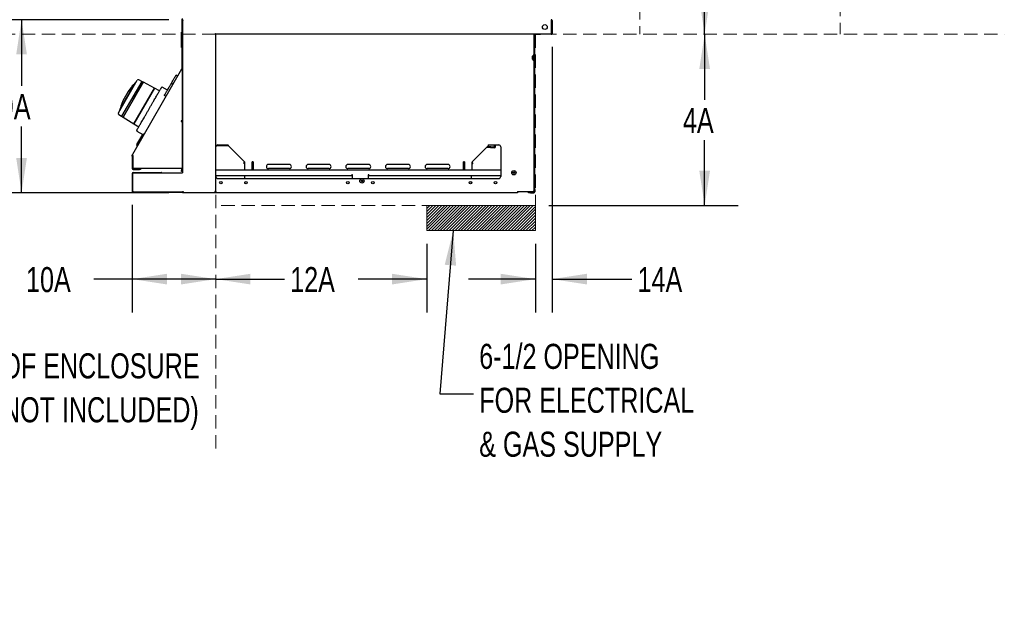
# Model space of a CAD drawing. Header units: inches. Extents: x 31 to 206, y 23 to 145.
# Tile 43 of 65: x 147 to 206, y 23 to 58. Entities that reach past the tile are written whole.
import ezdxf

# ---------------------------------------------------------------- set-up
doc = ezdxf.new("R2010")
doc.units = ezdxf.units.IN
doc.header["$LTSCALE"] = 16
doc.header["$MEASUREMENT"] = 0
doc.linetypes.add('HIDDEN', pattern=[0.075, 0.05, -0.025])
doc.layers.add('FORMAT', color=7, linetype='Continuous')
doc.styles.add('SLDTEXTSTYLE0', font='TXT', dxfattribs={"width": 0.75})
doc.styles.add('SLDTEXTSTYLE1', font='TXT', dxfattribs={"width": 0.572464})
doc.dimstyles.new('SLDDIMSTYLE0', dxfattribs={"dimtxt": 1.5, "dimasz": 2.08, "dimexe": 0, "dimexo": 0.0625, "dimgap": 0.375, "dimtad": 0, "dimtih": 1, "dimtoh": 1, "dimdec": 0, "dimrnd": 1e-09, "dimzin": 12, "dimdsep": 46, "dimlunit": 5, "dimtxsty": 'SLDTEXTSTYLE0', "dimsah": 1, "dimcen": 0.09, "dimadec": 0, "dimazin": 3, "dimtfac": 1, "dimtdec": 0, "dimtmove": 0, "dimatfit": 0, "dimfxl": 1, "dimfrac": 2, "dimtolj": 1, "dimtzin": 12, "dimarcsym": 0})
doc.dimstyles.new('SLDDIMSTYLE1', dxfattribs={"dimtxt": 1.5, "dimasz": 2.08, "dimexe": 0, "dimexo": 0.0625, "dimgap": 0.375, "dimtad": 0, "dimtih": 1, "dimtoh": 1, "dimdec": 0, "dimrnd": 1e-09, "dimzin": 12, "dimdsep": 46, "dimlunit": 5, "dimtxsty": 'SLDTEXTSTYLE0', "dimsah": 1, "dimcen": 0.09, "dimadec": 0, "dimazin": 3, "dimtfac": 1, "dimtdec": 0, "dimtofl": 0, "dimtmove": 0, "dimatfit": 3, "dimfxl": 1, "dimfrac": 2, "dimtolj": 1, "dimtzin": 12, "dimarcsym": 0})
doc.dimstyles.new('SLDDIMSTYLE2', dxfattribs={"dimtxt": 0.18, "dimasz": 2.08, "dimexe": 0, "dimexo": 0.0625, "dimgap": 0, "dimtad": 0, "dimtih": 1, "dimtoh": 1, "dimdec": 0, "dimrnd": 1e-09, "dimzin": 0, "dimdsep": 46, "dimlunit": 5, "dimtxsty": 'Standard', "dimsah": 1, "dimcen": 0.09, "dimadec": 0, "dimazin": 0, "dimtfac": 2.08, "dimtdec": 0, "dimtofl": 0, "dimtmove": 0, "dimatfit": 3, "dimfxl": 1, "dimfrac": 2, "dimtolj": 1, "dimtzin": 0, "dimarcsym": 0})
doc.dimstyles.new('SLDDIMSTYLE3', dxfattribs={"dimtxt": 1.5, "dimasz": 2.08, "dimexe": 0, "dimexo": 0.0625, "dimgap": 0.375, "dimtad": 0, "dimtih": 1, "dimtoh": 1, "dimdec": 0, "dimrnd": 1e-09, "dimzin": 12, "dimdsep": 46, "dimlunit": 5, "dimtxsty": 'SLDTEXTSTYLE0', "dimsah": 1, "dimcen": 0.09, "dimse1": 1, "dimadec": 0, "dimazin": 3, "dimtfac": 1, "dimtdec": 0, "dimtofl": 0, "dimtmove": 0, "dimatfit": 3, "dimfxl": 1, "dimfrac": 2, "dimtolj": 1, "dimtzin": 12, "dimarcsym": 0})
doc.dimstyles.new('SLDDIMSTYLE4', dxfattribs={"dimtxt": 1.5, "dimasz": 2.08, "dimexe": 0, "dimexo": 0.0625, "dimgap": 0.375, "dimtad": 0, "dimtih": 1, "dimtoh": 1, "dimdec": 0, "dimrnd": 1e-09, "dimzin": 12, "dimdsep": 46, "dimlunit": 5, "dimtxsty": 'SLDTEXTSTYLE0', "dimsah": 1, "dimcen": 0.09, "dimse2": 1, "dimadec": 0, "dimazin": 3, "dimtfac": 1, "dimtdec": 0, "dimtofl": 0, "dimtmove": 0, "dimatfit": 3, "dimfxl": 1, "dimfrac": 2, "dimtolj": 1, "dimtzin": 12, "dimarcsym": 0})

# ---------------------------------------------------------------- blocks, each defined once
blk = doc.blocks.new('SW_NOTE_0')
at = {"layer": 'FORMAT', "color": 0, "char_height": 1.5, "attachment_point": 3, "style": 'SLDTEXTSTYLE0'}
for s, insert in [('FRONT OF ENCLOSURE', (20.672, 1.934)), ('(COUNTERTOP NOT INCLUDED)', (20.625, -0.696))]:
    blk.add_mtext(s, dxfattribs=dict(at, insert=insert))
blk = doc.blocks.new('_D_10')
at = {"layer": 'FORMAT'}
for p, q in [((153.506, 46.74), (153.506, 40.291)), ((153.506, 42.291), (151.208, 42.291)), ((158.504, 42.291), (153.506, 42.291))]:
    blk.add_line(p, q, dxfattribs=at)
for points in [[(153.506, 42.291), (155.586, 41.971), (155.586, 42.611)], [(158.504, 42.291), (156.424, 42.611), (156.424, 41.971)]]:
    blk.add_solid(points, dxfattribs=at)
at = {"layer": 'FORMAT', "insert": (147.149, 43.012), "char_height": 1.5, "attachment_point": 1, "style": 'SLDTEXTSTYLE0'}
blk.add_mtext('10A', dxfattribs=at)
blk = doc.blocks.new('_D_11')
at = {"layer": 'FORMAT'}
for p, q in [((171.137, 44.396), (171.137, 40.291)), ((158.504, 42.291), (162.62, 42.291)), ((171.137, 42.291), (167.02, 42.291))]:
    blk.add_line(p, q, dxfattribs=at)
for points in [[(158.504, 42.291), (160.584, 41.971), (160.584, 42.611)], [(171.137, 42.291), (169.057, 42.611), (169.057, 41.971)]]:
    blk.add_solid(points, dxfattribs=at)
at = {"layer": 'FORMAT', "insert": (162.96, 43.012), "char_height": 1.5, "attachment_point": 1, "style": 'SLDTEXTSTYLE0'}
blk.add_mtext('12A', dxfattribs=at)
blk = doc.blocks.new('_D_12')
at = {"layer": 'FORMAT'}
for p, q in [((187.77, 56.946), (187.77, 53.033)), ((187.77, 46.696), (187.77, 50.608)), ((178.437, 46.696), (189.77, 46.696))]:
    blk.add_line(p, q, dxfattribs=at)
for points in [[(187.77, 56.946), (187.45, 54.866), (188.09, 54.866)], [(187.77, 46.696), (188.09, 48.776), (187.45, 48.776)]]:
    blk.add_solid(points, dxfattribs=at)
at = {"layer": 'FORMAT', "insert": (186.47, 52.542), "char_height": 1.5, "attachment_point": 1, "style": 'SLDTEXTSTYLE0'}
blk.add_mtext('4A', dxfattribs=at)
blk = doc.blocks.new('_D_13')
at = {"layer": 'FORMAT'}
for p, q in [((178.64, 56.204), (178.64, 40.291)), ((177.637, 44.396), (177.637, 40.291)), ((177.637, 42.291), (173.637, 42.291)), ((178.64, 42.291), (183.415, 42.291))]:
    blk.add_line(p, q, dxfattribs=at)
for points in [[(177.637, 42.291), (175.557, 42.611), (175.557, 41.971)], [(178.64, 42.291), (180.72, 41.971), (180.72, 42.611)]]:
    blk.add_solid(points, dxfattribs=at)
at = {"layer": 'FORMAT', "insert": (183.755, 43.012), "char_height": 1.5, "attachment_point": 1, "style": 'SLDTEXTSTYLE0'}
blk.add_mtext('14A', dxfattribs=at)
blk = doc.blocks.new('_D_14')
at = {"layer": 'FORMAT'}
for p, q in [((155.704, 57.821), (144.88, 57.821)), ((146.88, 57.821), (146.88, 53.854)), ((146.88, 47.463), (146.88, 51.429)), ((155.704, 47.463), (144.88, 47.463))]:
    blk.add_line(p, q, dxfattribs=at)
for points in [[(146.88, 57.821), (146.56, 55.741), (147.2, 55.741)], [(146.88, 47.463), (147.2, 49.543), (146.56, 49.543)]]:
    blk.add_solid(points, dxfattribs=at)
at = {"layer": 'FORMAT', "insert": (145.58, 53.363), "char_height": 1.5, "attachment_point": 1, "style": 'SLDTEXTSTYLE0'}
blk.add_mtext('9A', dxfattribs=at)
blk = doc.blocks.new('_D_16')
at = {"layer": 'FORMAT'}
for p, q in [((171.089, 81.24), (189.77, 81.24)), ((187.77, 81.24), (187.77, 70.305)), ((187.77, 56.946), (187.77, 67.88))]:
    blk.add_line(p, q, dxfattribs=at)
for points in [[(187.77, 81.24), (187.45, 79.16), (188.09, 79.16)], [(187.77, 56.946), (188.09, 59.026), (187.45, 59.026)]]:
    blk.add_solid(points, dxfattribs=at)
at = {"layer": 'FORMAT', "insert": (186.47, 69.814), "char_height": 1.5, "attachment_point": 1, "style": 'SLDTEXTSTYLE0'}
blk.add_mtext('8A', dxfattribs=at)
blk = doc.blocks.new('SW_NOTE_0_10')
at = {"layer": 'FORMAT', "color": 0, "char_height": 1.5, "attachment_point": 1, "style": 'SLDTEXTSTYLE0'}
for s, insert in [('6-1/2 OPENING', (0.351, 3.003)), ('FOR ELECTRICAL', (0.351, 0.373)), ('& GAS SUPPLY', (0.351, -2.257))]:
    blk.add_mtext(s, dxfattribs=dict(at, insert=insert))

msp = doc.modelspace()

# ---------------------------------------------------------------- hatches: boundary and pattern name
at = {"layer": 'FORMAT'}
h = msp.add_hatch(dxfattribs=at)
h.set_pattern_fill('ANSI31', color=256, style=0)
h.paths.add_polyline_path([(177.637, 45.196), (177.637, 46.696), (171.137, 46.696), (171.137, 45.196)], flags=0)

# ---------------------------------------------------------------- linework, layer by layer
at = {"color": 7, "linetype": 'Continuous', "lineweight": 25}
for p, q in [((156.465, 57.801), (156.465, 54.865)), ((156.504, 57.801), (156.504, 54.865)), ((156.504, 57.783), (156.504, 57.801)), ((156.542, 57.773), (156.504, 57.773)), ((178.599, 57.004), (178.599, 57.763)), ((178.602, 57.763), (178.602, 57.004)), ((178.64, 57.763), (178.602, 57.763)), ((178.64, 57.763), (178.64, 57.004)), ((156.445, 56.951), (156.445, 57.052)), ((156.445, 56.951), (156.445, 56.924)), ((156.445, 56.726), (156.445, 56.924)), ((156.445, 56.463), (156.445, 56.726)), ((156.452, 57.067), (156.465, 57.067)), ((156.452, 56.952), (156.465, 56.952)), ((158.504, 47.549), (158.504, 56.926)), ((178.579, 56.946), (158.524, 56.946)), ((177.566, 56.911), (177.566, 56.946)), ((177.566, 47.646), (177.566, 56.911)), ((177.604, 47.646), (177.604, 56.911)), ((177.816, 56.931), (177.624, 56.931)), ((177.941, 56.931), (177.816, 56.931)), ((177.941, 56.946), (177.941, 56.931)), ((178.579, 56.946), (178.582, 56.946)), ((178.582, 56.949), (178.582, 56.946)), ((178.602, 57.004), (178.64, 57.004)), ((156.445, 56.322), (156.445, 56.463)), ((156.445, 56.181), (156.445, 56.319)), ((156.452, 56.298), (156.465, 56.298)), ((156.452, 56.159), (156.465, 56.159)), ((177.439, 55.586), (177.516, 55.586)), ((177.516, 55.695), (177.516, 55.395)), ((156.462, 54.855), (153.514, 49.749)), ((156.496, 54.836), (156.462, 54.855)), ((156.465, 54.865), (156.504, 54.865)), ((156.504, 54.865), (156.504, 48.649)), ((154.075, 54.127), (153.893, 54.224)), ((156.052, 54.365), (156.063, 54.384)), ((156.222, 54.439), (156.125, 54.491)), ((156.496, 54.796), (156.496, 51.766)), ((153.663, 54.013), (152.765, 52.458)), ((154.076, 54.129), (152.871, 52.042)), ((153.242, 53.219), (153.809, 54.2)), ((153.366, 53.664), (153.37, 53.67)), ((153.435, 53.749), (153.396, 53.702)), ((153.397, 53.704), (153.401, 53.709)), ((153.434, 53.751), (153.4, 53.708)), ((153.4, 53.708), (153.4, 53.708)), ((153.545, 53.886), (153.537, 53.891)), ((153.573, 53.919), (153.564, 53.924)), ((153.564, 53.924), (153.564, 53.924)), ((154.169, 54.077), (153.566, 53.032)), ((153.567, 53.032), (154.171, 54.078)), ((154.834, 53.726), (153.599, 51.588)), ((153.6, 51.59), (154.832, 53.725)), ((153.724, 54.053), (153.714, 54.059)), ((154.171, 54.078), (154.076, 54.129)), ((154.832, 53.725), (154.17, 54.076)), ((154.804, 53.675), (154.804, 53.675)), ((155.141, 53.563), (154.834, 53.726)), ((155.616, 53.609), (155.303, 53.783)), ((155.936, 53.944), (155.839, 53.996)), ((152.676, 52.239), (153.242, 53.219)), ((155.524, 53.23), (155.431, 53.289)), ((153.566, 53.032), (152.963, 51.987)), ((152.963, 51.985), (153.567, 53.032)), ((152.697, 52.154), (152.872, 52.044)), ((152.751, 52.391), (152.761, 52.385)), ((152.871, 52.042), (152.963, 51.985)), ((152.964, 51.987), (153.6, 51.59)), ((153.599, 51.588), (153.894, 51.403)), ((153.628, 51.639), (153.628, 51.639)), ((156.496, 51.766), (156.437, 51.766)), ((156.437, 51.766), (156.437, 51.735)), ((156.437, 51.735), (156.496, 51.735)), ((156.496, 51.735), (156.496, 48.909)), ((153.785, 51.153), (154.135, 50.943)), ((153.785, 50.247), (154.218, 50.997)), ((153.79, 50.345), (154.136, 50.944)), ((154.218, 50.997), (154.136, 50.944)), ((154.23, 50.99), (154.218, 50.997)), ((153.79, 50.345), (153.785, 50.247)), ((153.785, 50.247), (153.797, 50.24)), ((158.532, 50.282), (159.03, 50.282)), ((158.585, 50.32), (159.03, 50.32)), ((158.629, 50.328), (159.254, 50.328)), ((159.03, 50.282), (159.03, 50.32)), ((159.03, 50.32), (159.254, 50.32)), ((159.03, 50.282), (159.259, 50.282)), ((159.259, 50.278), (160.219, 49.309)), ((173.851, 49.309), (174.81, 50.278)), ((174.728, 50.195), (175.174, 50.155)), ((174.773, 50.241), (175.178, 50.205)), ((174.842, 50.302), (174.814, 50.304)), ((174.816, 50.328), (175.441, 50.328)), ((174.845, 50.328), (174.842, 50.302)), ((175.2, 50.223), (175.209, 50.328)), ((175.25, 50.219), (175.259, 50.328)), ((175.566, 50.203), (175.566, 48.438)), ((153.506, 49.66), (153.506, 49.719)), ((153.506, 49.719), (153.524, 49.719)), ((153.506, 49.66), (153.506, 48.919)), ((153.545, 49.66), (153.506, 49.66)), ((153.545, 49.692), (153.545, 49.66)), ((153.545, 49.66), (153.545, 48.919)), ((153.547, 48.971), (153.547, 49.689)), ((160.196, 49.2), (160.177, 49.244)), ((160.196, 49.2), (160.177, 49.244)), ((160.219, 49.223), (160.196, 49.2)), ((160.196, 49.2), (160.219, 49.19)), ((160.219, 49.295), (160.219, 49.309)), ((160.219, 49.295), (160.219, 48.887)), ((160.741, 49.316), (160.679, 49.316)), ((160.679, 49.316), (160.679, 49.309)), ((160.679, 49.295), (160.679, 49.309)), ((160.679, 48.834), (160.679, 49.295)), ((160.685, 49.311), (160.68, 49.316)), ((160.691, 49.297), (160.691, 48.834)), ((160.691, 49.297), (160.729, 49.297)), ((160.729, 49.297), (160.729, 48.834)), ((160.741, 49.309), (160.741, 49.316)), ((160.741, 49.309), (160.741, 49.295)), ((160.741, 49.295), (160.741, 48.834)), ((162.91, 49.153), (161.66, 49.153)), ((165.285, 49.153), (164.035, 49.153)), ((167.66, 49.153), (166.41, 49.153)), ((170.035, 49.153), (168.785, 49.153)), ((172.41, 49.153), (171.16, 49.153)), ((173.391, 49.316), (173.328, 49.316)), ((173.328, 49.316), (173.328, 49.309)), ((173.328, 49.295), (173.328, 49.309)), ((173.328, 48.834), (173.328, 49.295)), ((173.38, 49.297), (173.342, 49.297)), ((173.342, 48.834), (173.342, 49.297)), ((173.38, 48.834), (173.38, 49.297)), ((173.391, 49.316), (173.386, 49.311)), ((173.391, 49.309), (173.391, 49.316)), ((173.391, 49.309), (173.391, 49.295)), ((173.391, 49.295), (173.391, 48.834)), ((173.851, 49.309), (173.851, 49.295)), ((173.851, 48.887), (173.851, 49.295)), ((173.851, 49.224), (173.875, 49.2)), ((173.875, 49.2), (173.851, 49.189)), ((173.875, 49.2), (173.851, 49.189)), ((173.875, 49.2), (173.894, 49.244)), ((153.506, 48.614), (153.506, 47.54)), ((153.526, 48.587), (153.526, 47.587)), ((153.564, 48.672), (155.231, 48.672)), ((153.565, 48.899), (153.943, 48.899)), ((153.565, 48.86), (153.943, 48.86)), ((153.589, 48.649), (156.446, 48.649)), ((156.437, 48.909), (153.61, 48.909)), ((153.943, 48.899), (154.006, 48.899)), ((154.006, 48.86), (153.943, 48.86)), ((154.006, 48.899), (154.006, 48.86)), ((156.496, 48.909), (156.437, 48.909)), ((156.446, 48.649), (156.504, 48.649)), ((156.457, 48.909), (156.457, 48.797)), ((156.457, 48.735), (156.457, 48.797)), ((156.496, 48.735), (156.457, 48.735)), ((156.496, 48.797), (156.496, 48.909)), ((156.496, 48.797), (156.496, 48.735)), ((158.504, 48.834), (175.566, 48.834)), ((158.504, 48.484), (166.66, 48.484)), ((160.251, 48.313), (160.251, 48.484)), ((160.251, 48.313), (160.251, 48.444)), ((162.91, 48.903), (161.66, 48.903)), ((165.285, 48.903), (164.035, 48.903)), ((167.66, 48.903), (166.41, 48.903)), ((166.692, 48.542), (166.66, 48.542)), ((166.66, 48.484), (166.66, 48.542)), ((166.692, 48.313), (166.692, 48.542)), ((167.66, 48.542), (167.628, 48.542)), ((167.628, 48.542), (167.628, 48.313)), ((167.66, 48.542), (167.66, 48.484)), ((167.66, 48.484), (175.566, 48.484)), ((170.035, 48.903), (168.785, 48.903)), ((172.41, 48.903), (171.16, 48.903)), ((173.813, 48.313), (173.813, 48.444)), ((158.629, 48.313), (175.441, 48.313)), ((160.251, 48.021), (160.251, 48.104)), ((173.813, 48.013), (173.813, 48.112)), ((153.544, 47.543), (153.544, 47.54)), ((153.589, 47.524), (156.446, 47.524)), ((155.309, 47.501), (156.459, 47.501)), ((156.446, 47.524), (156.504, 47.524)), ((156.459, 47.501), (156.459, 47.524)), ((156.459, 47.501), (156.504, 47.501)), ((156.504, 47.524), (156.504, 47.512)), ((156.504, 47.463), (156.504, 47.513)), ((156.504, 47.512), (156.542, 47.512)), ((176.566, 47.463), (156.504, 47.463)), ((156.545, 47.471), (156.545, 47.509)), ((156.545, 47.471), (158.441, 47.471)), ((158.441, 47.529), (158.446, 47.529)), ((158.441, 47.529), (158.441, 47.471)), ((158.446, 47.509), (158.441, 47.509)), ((158.441, 47.471), (158.446, 47.471)), ((158.446, 47.509), (158.446, 47.471)), ((158.466, 47.533), (158.466, 47.529)), ((158.466, 47.529), (158.504, 47.529)), ((158.504, 47.545), (158.501, 47.545)), ((158.504, 47.545), (158.504, 47.549)), ((158.504, 47.529), (158.504, 47.545)), ((176.566, 47.533), (177.496, 47.533)), ((176.566, 47.533), (176.566, 47.463)), ((177.229, 47.463), (177.229, 47.501)), ((177.229, 47.501), (177.354, 47.501)), ((177.354, 47.463), (177.229, 47.463)), ((177.546, 47.501), (177.354, 47.501)), ((177.354, 47.463), (177.546, 47.463)), ((177.566, 47.533), (177.496, 47.533)), ((177.566, 47.578), (177.566, 47.646)), ((177.566, 47.533), (177.566, 47.578)), ((177.566, 47.521), (177.566, 47.533)), ((177.604, 47.521), (177.566, 47.521)), ((177.604, 47.646), (177.604, 47.521))]:
    msp.add_line(p, q, dxfattribs=at)
at = {"color": 7, "linetype": 'Continuous', "lineweight": 25, "flags": 128}
for points in [[(156.507, 57.783), (156.505, 57.774), (156.505, 57.773)], [(156.544, 57.772), (156.543, 57.771), (156.543, 57.77)], [(153.528, 53.88), (153.523, 53.873), (153.52, 53.869)], [(153.552, 53.91), (153.542, 53.898), (153.537, 53.891)], [(160.257, 48.484), (160.253, 48.469), (160.251, 48.444)], [(173.813, 48.444), (173.811, 48.469), (173.807, 48.484)]]:
    msp.add_lwpolyline(points, dxfattribs=at)
at = {"color": 7, "linetype": 'Continuous', "lineweight": 25}
for centre, radius in [((178.203, 57.383), 0.141), ((176.348, 48.659), 0.13), ((176.348, 48.659), 0.0475), ((176.348, 48.659), 0.0415), ((158.816, 48.063), 0.0775), ((160.316, 48.063), 0.0775), ((166.41, 48.063), 0.0775), ((167.254, 48.167), 0.13), ((167.254, 48.167), 0.0475), ((167.254, 48.167), 0.0415), ((167.91, 48.063), 0.0775), ((173.754, 48.063), 0.0775), ((175.254, 48.063), 0.0775)]:
    msp.add_circle(centre, radius, dxfattribs=at)
for centre, radius, start, end in [((156.524, 57.801), 0.059, 90, 180), ((156.524, 57.801), 0.02, 90, 180), ((177.624, 56.911), 0.058, 142.88274, 180), ((177.624, 56.911), 0.02, 90, 180), ((177.622, 55.544), 0.187, 132.09211, 227.90789), ((156.445, 54.865), 0.02, 330, 0), ((156.445, 54.865), 0.059, 330, 0), ((153.863, 54.168), 0.063, 62, 150), ((156.461, 51.361), 3.858, 143.39497, 162.93763), ((156.461, 51.361), 3.858, 143.24555, 143.39497), ((156.461, 51.361), 3.858, 137.06237, 138.69902), ((153.645, 53.981), 0.0119, 64.23578, 137.06237), ((153.673, 54.007), 0.0118, 139.73116, 150), ((157.527, 50.742), 5.063, 139.11432, 139.73116), ((153.708, 54.048), 0.0118, 62, 139.11432), ((155.288, 53.755), 0.031, 61, 150), ((157.53, 50.747), 5.063, 160.26884, 160.88568), ((152.775, 52.452), 0.0118, 150, 160.26884), ((152.784, 52.489), 0.0119, 162.93763, 235.76422), ((152.731, 52.207), 0.063, 150, 238), ((152.757, 52.401), 0.0118, 160.88568, 238), ((153.801, 51.18), 0.031, 150, 239), ((158.629, 50.203), 0.125, 90, 180), ((175.18, 50.225), 0.07, 264.93355, 354.93355), ((175.18, 50.225), 0.02, 264.93355, 354.93355), ((175.441, 50.203), 0.125, 0, 90), ((153.565, 49.719), 0.059, 150, 180), ((153.61, 48.971), 0.0625, 180, 270), ((160.671, 49.297), 0.02, 0, 45), ((160.671, 49.297), 0.058, 0, 19.30847), ((161.66, 49.028), 0.125, 90, 270), ((162.91, 49.028), 0.125, 270, 90), ((164.035, 49.028), 0.125, 90, 270), ((165.285, 49.028), 0.125, 270, 90), ((166.41, 49.028), 0.125, 90, 270), ((167.66, 49.028), 0.125, 270, 90), ((168.785, 49.028), 0.125, 90, 270), ((170.035, 49.028), 0.125, 270, 90), ((171.16, 49.028), 0.125, 90, 270), ((172.41, 49.028), 0.125, 270, 90), ((173.4, 49.297), 0.058, 160.69153, 180), ((173.4, 49.297), 0.02, 135, 180), ((153.565, 48.919), 0.059, 180, 270), ((153.564, 48.614), 0.058, 90, 180), ((153.589, 48.587), 0.0625, 90, 180), ((153.565, 48.919), 0.02, 180, 270), ((155.231, 48.614), 0.058, 37.13459, 90), ((158.629, 48.438), 0.125, 180, 270), ((160.344, 48.887), 0.125, 180, 205.01868), ((173.726, 48.887), 0.125, 334.98132, 0), ((175.441, 48.438), 0.125, 270, 0), ((153.546, 47.54), 0.04, 180, 336.9327), ((153.589, 47.587), 0.0625, 180, 270), ((153.546, 47.54), 0.00197, 180, 340.7149), ((155.309, 47.559), 0.058, 216.27087, 270), ((177.546, 47.521), 0.02, 270, 0), ((177.546, 47.521), 0.058, 270, 0)]:
    msp.add_arc(centre, radius, start, end, dxfattribs=at)
for centre, major_axis, ratio, start_param, end_param in [((160.216, 49.226), (0.101, 0.141), 0.243496, 1.212753, 1.617741), ((160.221, 49.225), (0.096, 0.145), 0.288827, 1.181412, 1.556663), ((173.85, 49.225), (-0.096, 0.145), 0.288766, 4.726189, 5.114096), ((173.875, 49.2), (0.0427, 0.0421), 0.838361, 0.597887, 1.330258)]:
    msp.add_ellipse(centre, major_axis=major_axis, ratio=ratio, start_param=start_param, end_param=end_param, dxfattribs=at)
for points in [[(156.562, 57.763), (156.557, 57.765), (156.547, 57.771), (156.533, 57.777), (156.518, 57.782), (156.508, 57.783), (156.504, 57.783)], [(156.504, 57.773), (156.505, 57.772), (156.506, 57.77), (156.52, 57.768), (156.539, 57.765), (156.554, 57.764), (156.562, 57.763)], [(156.542, 57.773), (156.542, 57.772), (156.543, 57.77), (156.547, 57.768), (156.554, 57.765), (156.559, 57.764), (156.562, 57.763)], [(178.582, 57.821), (178.584, 57.82), (178.586, 57.818), (178.59, 57.805), (178.594, 57.786), (178.597, 57.77), (178.599, 57.763)], [(178.64, 57.763), (178.639, 57.77), (178.638, 57.786), (178.624, 57.805), (178.605, 57.818), (178.59, 57.82), (178.582, 57.821)], [(178.599, 57.004), (178.597, 56.996), (178.594, 56.981), (178.589, 56.962), (178.584, 56.948), (178.58, 56.947), (178.579, 56.946)], [(178.582, 56.946), (178.59, 56.947), (178.605, 56.948), (178.624, 56.962), (178.638, 56.981), (178.639, 56.996), (178.64, 57.004)], [(159.259, 50.278), (159.259, 50.282), (159.258, 50.289), (159.257, 50.301), (159.255, 50.314), (159.254, 50.323), (159.254, 50.328)], [(174.816, 50.328), (174.816, 50.323), (174.815, 50.314), (174.813, 50.301), (174.812, 50.289), (174.811, 50.282), (174.81, 50.278)], [(156.562, 47.529), (156.554, 47.527), (156.539, 47.525), (156.52, 47.521), (156.506, 47.517), (156.505, 47.514), (156.504, 47.512)], [(156.562, 47.529), (156.559, 47.527), (156.554, 47.525), (156.547, 47.521), (156.543, 47.517), (156.542, 47.514), (156.542, 47.512)], [(156.545, 47.471), (156.547, 47.472), (156.549, 47.473), (156.553, 47.487), (156.558, 47.506), (156.56, 47.521), (156.562, 47.529)], [(156.545, 47.509), (156.547, 47.509), (156.549, 47.51), (156.553, 47.514), (156.558, 47.521), (156.56, 47.526), (156.562, 47.529)], [(158.504, 47.549), (158.503, 47.547), (158.501, 47.544), (158.488, 47.539), (158.468, 47.534), (158.453, 47.531), (158.446, 47.529)], [(158.446, 47.471), (158.453, 47.472), (158.468, 47.473), (158.488, 47.487), (158.501, 47.506), (158.503, 47.521), (158.504, 47.529)], [(158.446, 47.509), (158.448, 47.509), (158.454, 47.51), (158.46, 47.514), (158.465, 47.521), (158.465, 47.526), (158.466, 47.529)]]:
    msp.add_open_spline(points, degree=3, dxfattribs=at)
for points, knots in [([(156.562, 57.763), (156.557, 57.77), (156.547, 57.786), (156.533, 57.805), (156.521, 57.816), (156.515, 57.817), (156.514, 57.818)], [0, 0, 0, 0, 0.302383, 0.604765, 0.907148, 1, 1, 1, 1]), ([(178.602, 57.763), (178.602, 57.765), (178.601, 57.771), (178.598, 57.776), (178.596, 57.777), (178.596, 57.777)], [0, 0, 0, 0, 0.487133, 0.974267, 1, 1, 1, 1]), ([(156.445, 57.052), (156.445, 57.052), (156.445, 57.053), (156.445, 57.057), (156.446, 57.062), (156.449, 57.066), (156.45, 57.066), (156.451, 57.067), (156.451, 57.067), (156.452, 57.067)], [0, 0, 0, 0, 0.0048148, 0.1839504, 0.766169, 0.9111965, 0.9561006, 0.9809922, 1, 1, 1, 1]), ([(156.445, 56.924), (156.445, 56.924), (156.445, 56.93), (156.445, 56.939), (156.448, 56.948), (156.45, 56.951), (156.451, 56.952), (156.451, 56.952), (156.452, 56.952), (156.452, 56.952)], [0, 0, 0, 0, 0.003834, 0.62461, 0.907049, 0.966234, 0.983452, 0.992783, 1, 1, 1, 1]), ([(158.524, 56.946), (158.516, 56.947), (158.502, 56.949), (158.479, 56.966), (158.461, 56.986), (158.45, 56.999), (158.446, 57.004)], [0, 0, 0, 0, 0.282789, 0.566041, 0.849297, 1, 1, 1, 1]), ([(158.446, 57.004), (158.454, 56.997), (158.471, 56.982), (158.492, 56.96), (158.502, 56.941), (158.503, 56.93), (158.504, 56.926)], [0, 0, 0, 0, 0.2827888, 0.5660415, 0.8492966, 1, 1, 1, 1]), ([(178.595, 56.989), (178.596, 56.989), (178.598, 56.991), (178.601, 56.996), (178.602, 57.001), (178.602, 57.004)], [0, 0, 0, 0, 0.072638, 0.536319, 1, 1, 1, 1]), ([(156.452, 56.298), (156.451, 56.298), (156.451, 56.299), (156.45, 56.299), (156.449, 56.3), (156.446, 56.305), (156.445, 56.312), (156.445, 56.319), (156.445, 56.322), (156.445, 56.322)], [0, 0, 0, 0, 0.015771, 0.036351, 0.073244, 0.191226, 0.696494, 0.995323, 1, 1, 1, 1]), ([(156.452, 56.159), (156.451, 56.159), (156.451, 56.159), (156.45, 56.16), (156.449, 56.16), (156.446, 56.165), (156.445, 56.172), (156.445, 56.178), (156.445, 56.181), (156.445, 56.181)], [0, 0, 0, 0, 0.014443, 0.0333265, 0.0676867, 0.1815736, 0.6921427, 0.995496, 1, 1, 1, 1]), ([(177.566, 55.723), (177.565, 55.721), (177.564, 55.717), (177.549, 55.708), (177.53, 55.698), (177.512, 55.69), (177.501, 55.685), (177.496, 55.683)], [0, 0, 0, 0, 0.21246, 0.449289, 0.711149, 0.852325, 1, 1, 1, 1]), ([(177.496, 55.405), (177.503, 55.401), (177.519, 55.394), (177.542, 55.384), (177.557, 55.376), (177.565, 55.37), (177.566, 55.366), (177.566, 55.365)], [0, 0, 0, 0, 0.203422, 0.437306, 0.702107, 0.847065, 1, 1, 1, 1]), ([(156.462, 54.855), (156.461, 54.853), (156.46, 54.848), (156.465, 54.836), (156.475, 54.821), (156.486, 54.807), (156.493, 54.799), (156.496, 54.796)], [0, 0, 0, 0, 0.201811, 0.431036, 0.660285, 0.889533, 1, 1, 1, 1]), ([(156.496, 54.836), (156.494, 54.832), (156.491, 54.825), (156.492, 54.812), (156.494, 54.802), (156.496, 54.796), (156.496, 54.796)], [0, 0, 0, 0, 0.320197, 0.641091, 0.961986, 1, 1, 1, 1]), ([(155.839, 53.996), (155.859, 54.031), (155.901, 54.103), (155.956, 54.199), (156.005, 54.284), (156.032, 54.33), (156.045, 54.353)], [0, 0, 0, 0, 0.2572357, 0.5145361, 0.7543842, 1, 1, 1, 1]), ([(156.045, 54.353), (156.057, 54.374), (156.082, 54.417), (156.106, 54.459), (156.122, 54.486), (156.124, 54.489), (156.125, 54.491)], [0, 0, 0, 0, 0.252392, 0.504794, 0.749393, 1, 1, 1, 1]), ([(153.402, 53.711), (153.394, 53.701), (153.379, 53.681), (153.369, 53.669), (153.365, 53.663)], [0, 0, 0, 0, 0.519659, 1, 1, 1, 1]), ([(153.365, 53.663), (153.365, 53.663), (153.365, 53.663), (153.365, 53.663), (153.365, 53.663), (153.365, 53.663), (153.365, 53.663), (153.366, 53.664), (153.366, 53.664), (153.366, 53.664), (153.366, 53.664), (153.366, 53.664)], [0, 0, 0, 0, 0.11853, 0.237069, 0.355476, 0.47419, 0.593593, 0.71377, 0.83447, 0.955209, 1, 1, 1, 1]), ([(153.396, 53.702), (153.396, 53.702), (153.396, 53.702), (153.396, 53.702), (153.396, 53.702), (153.396, 53.703), (153.396, 53.703), (153.396, 53.703), (153.397, 53.703), (153.397, 53.703), (153.397, 53.704)], [0, 0, 0, 0, 0.122784, 0.245592, 0.367887, 0.490065, 0.612785, 0.736474, 0.861145, 1, 1, 1, 1]), ([(153.401, 53.709), (153.401, 53.709), (153.401, 53.709), (153.4, 53.708), (153.4, 53.708), (153.4, 53.708), (153.4, 53.708), (153.4, 53.708), (153.4, 53.708), (153.4, 53.708), (153.4, 53.708)], [0, 0, 0, 0, 0.12555, 0.251096, 0.376667, 0.501883, 0.626495, 0.750523, 0.874242, 1, 1, 1, 1]), ([(153.401, 53.709), (153.41, 53.721), (153.422, 53.737), (153.435, 53.755), (153.438, 53.759)], [0, 0, 0, 0, 0.76638, 1, 1, 1, 1]), ([(153.492, 53.829), (153.488, 53.823), (153.479, 53.811), (153.463, 53.79), (153.447, 53.769), (153.438, 53.757), (153.434, 53.751)], [0, 0, 0, 0, 0.249256, 0.498559, 0.748955, 1, 1, 1, 1]), ([(153.498, 53.827), (153.493, 53.821), (153.484, 53.809), (153.467, 53.788), (153.45, 53.767), (153.44, 53.755), (153.435, 53.749)], [0, 0, 0, 0, 0.249695, 0.499307, 0.750821, 1, 1, 1, 1]), ([(153.438, 53.759), (153.451, 53.776), (153.476, 53.809), (153.51, 53.856), (153.528, 53.879), (153.536, 53.889)], [0, 0, 0, 0, 0.348804, 0.697654, 1, 1, 1, 1]), ([(153.537, 53.891), (153.528, 53.878), (153.515, 53.861), (153.497, 53.836), (153.492, 53.829)], [0, 0, 0, 0, 0.7187578, 1, 1, 1, 1]), ([(153.55, 53.892), (153.541, 53.882), (153.527, 53.864), (153.506, 53.837), (153.498, 53.827)], [0, 0, 0, 0, 0.6359906, 1, 1, 1, 1]), ([(153.537, 53.891), (153.537, 53.891), (153.537, 53.891), (153.537, 53.891), (153.537, 53.891), (153.537, 53.89), (153.537, 53.89), (153.537, 53.89), (153.536, 53.89), (153.536, 53.889), (153.536, 53.889), (153.536, 53.889)], [0, 0, 0, 0, 0.116355, 0.232718, 0.349012, 0.465942, 0.584001, 0.703207, 0.823076, 0.942819, 1, 1, 1, 1]), ([(153.564, 53.924), (153.559, 53.919), (153.553, 53.911), (153.541, 53.895), (153.537, 53.891)], [0, 0, 0, 0, 0.722523, 1, 1, 1, 1]), ([(153.563, 53.907), (153.562, 53.907), (153.558, 53.902), (153.551, 53.893), (153.545, 53.886)], [0, 0, 0, 0, 0.1880362, 1, 1, 1, 1]), ([(153.549, 53.891), (153.549, 53.891), (153.549, 53.891), (153.549, 53.891), (153.549, 53.892), (153.55, 53.892), (153.55, 53.892), (153.55, 53.892), (153.55, 53.892), (153.55, 53.892), (153.55, 53.892), (153.55, 53.892)], [0, 0, 0, 0, 0.1174, 0.234738, 0.353577, 0.473635, 0.593524, 0.711905, 0.828134, 0.942556, 1, 1, 1, 1]), ([(154.517, 52.483), (154.548, 52.535), (154.609, 52.642), (154.701, 52.801), (154.785, 52.947), (154.86, 53.076), (154.925, 53.19), (154.987, 53.297), (155.044, 53.395), (155.096, 53.484), (155.14, 53.562), (155.179, 53.629), (155.213, 53.688), (155.24, 53.734), (155.258, 53.765), (155.26, 53.769), (155.261, 53.771)], [0, 0, 0, 0, 0.077632, 0.157663, 0.239951, 0.304275, 0.368607, 0.434299, 0.5, 0.565692, 0.631393, 0.695716, 0.760049, 0.842329, 0.922366, 1, 1, 1, 1]), ([(155.431, 53.289), (155.432, 53.292), (155.435, 53.296), (155.453, 53.328), (155.474, 53.363), (155.5, 53.409), (155.529, 53.46), (155.562, 53.517), (155.597, 53.578), (155.622, 53.62), (155.635, 53.642)], [0, 0, 0, 0, 0.199366, 0.318695, 0.441806, 0.555671, 0.673365, 0.778663, 0.887647, 1, 1, 1, 1]), ([(155.635, 53.642), (155.656, 53.679), (155.698, 53.752), (155.755, 53.851), (155.802, 53.931), (155.833, 53.986), (155.837, 53.992), (155.839, 53.996)], [0, 0, 0, 0, 0.189433, 0.378825, 0.577169, 0.79321, 1, 1, 1, 1]), ([(153.774, 51.195), (153.775, 51.197), (153.777, 51.201), (153.795, 51.232), (153.822, 51.279), (153.856, 51.338), (153.894, 51.404), (153.939, 51.482), (153.991, 51.571), (154.048, 51.67), (154.109, 51.776), (154.175, 51.89), (154.25, 52.019), (154.334, 52.165), (154.426, 52.324), (154.487, 52.431), (154.517, 52.483)], [0, 0, 0, 0, 0.0776258, 0.1576629, 0.2399514, 0.3042747, 0.3686069, 0.4342989, 0.5, 0.565692, 0.6313931, 0.6957164, 0.7600487, 0.8423293, 0.9223643, 1, 1, 1, 1]), ([(153.547, 49.689), (153.543, 49.694), (153.534, 49.705), (153.522, 49.721), (153.514, 49.735), (153.512, 49.744), (153.513, 49.747), (153.514, 49.749)], [0, 0, 0, 0, 0.201811, 0.431036, 0.660285, 0.889533, 1, 1, 1, 1]), ([(173.894, 49.244), (173.895, 49.245), (173.895, 49.248), (173.895, 49.251), (173.894, 49.253), (173.892, 49.254), (173.891, 49.255), (173.89, 49.255)], [0, 0, 0, 0, 0.224136, 0.44771, 0.686089, 0.924222, 1, 1, 1, 1])]:
    msp.add_open_spline(points, degree=3, knots=knots, dxfattribs=at)
at = {"layer": 'FORMAT', "linetype": 'HIDDEN', "lineweight": 18}
for p, q in [((195.887, 97.227), (195.887, 56.946)), ((183.887, 88.626), (183.887, 56.946)), ((38.898, 56.946), (205.707, 56.946)), ((158.504, 56.946), (158.504, 32.114)), ((177.637, 56.946), (177.637, 46.696)), ((177.637, 46.696), (158.504, 46.696))]:
    msp.add_line(p, q, dxfattribs=at)
at = {"layer": 'FORMAT', "lineweight": 18}
for p, q in [((171.137, 46.696), (177.637, 46.696)), ((171.137, 46.696), (171.137, 45.196)), ((177.637, 46.696), (177.637, 45.196)), ((171.137, 45.196), (177.637, 45.196))]:
    msp.add_line(p, q, dxfattribs=at)

# ---------------------------------------------------------------- block references
at = {"layer": 'FORMAT'}
for name, p in [('SW_NOTE_0_10', (173.924, 35.415)), ('SW_NOTE_0', (136.866, 35.915))]:
    msp.add_blockref(name, p, dxfattribs=at)

# ---------------------------------------------------------------- texts
at = {"layer": 'FORMAT', "insert": (67.432, 26.096), "char_height": 3.33333, "attachment_point": 1, "style": 'SLDTEXTSTYLE1'}
msp.add_mtext('FRONT VIEW                                               PROFILE VIEW', dxfattribs=at)

# ---------------------------------------------------------------- dimensions: what is measured, and where the dimension line sits
at = {"layer": 'FORMAT'}
for base, p1, p2, text, dimstyle, picture, middle in [((187.77, 81.24), (178.579, 56.946), (170.289, 81.24), '8A', 'SLDDIMSTYLE4', '_D_16', (187.77, 69.093)), ((146.88, 47.463), (156.504, 57.821), (156.504, 47.463), '9A', 'SLDDIMSTYLE1', '_D_14', (146.88, 52.642)), ((187.77, 46.696), (177.637, 56.946), (177.637, 46.696), '4A', 'SLDDIMSTYLE3', '_D_12', (187.77, 51.821))]:
    dim = msp.add_linear_dim(base=base, p1=p1, p2=p2, angle=90, text=text, dimstyle=dimstyle, dxfattribs=at)
    dim.commit()
    dim.dimension.update_dxf_attribs({"geometry": picture, "text_midpoint": middle, "dimtype": 160})
for base, p1, p2, text, dimstyle, picture, middle in [((178.64, 42.291), (177.637, 45.196), (178.64, 57.004), '14A', 'SLDDIMSTYLE0', '_D_13', (185.614, 42.291)), ((153.506, 42.291), (158.504, 32.114), (153.506, 47.54), '10A', 'SLDDIMSTYLE1', '_D_10', (149.009, 42.291)), ((158.504, 42.291), (171.137, 45.196), (158.504, 32.114), '12A', 'SLDDIMSTYLE1', '_D_11', (164.82, 42.291))]:
    dim = msp.add_linear_dim(base=base, p1=p1, p2=p2, text=text, dimstyle=dimstyle, dxfattribs=at)
    dim.commit()
    dim.dimension.update_dxf_attribs({"geometry": picture, "text_midpoint": middle, "dimtype": 160})

# ---------------------------------------------------------------- leaders
msp.add_leader([(172.721, 45.196), (171.924, 35.415), (173.924, 35.415)], dimstyle='SLDDIMSTYLE2', dxfattribs=at)

doc.saveas('drawing.dxf')
